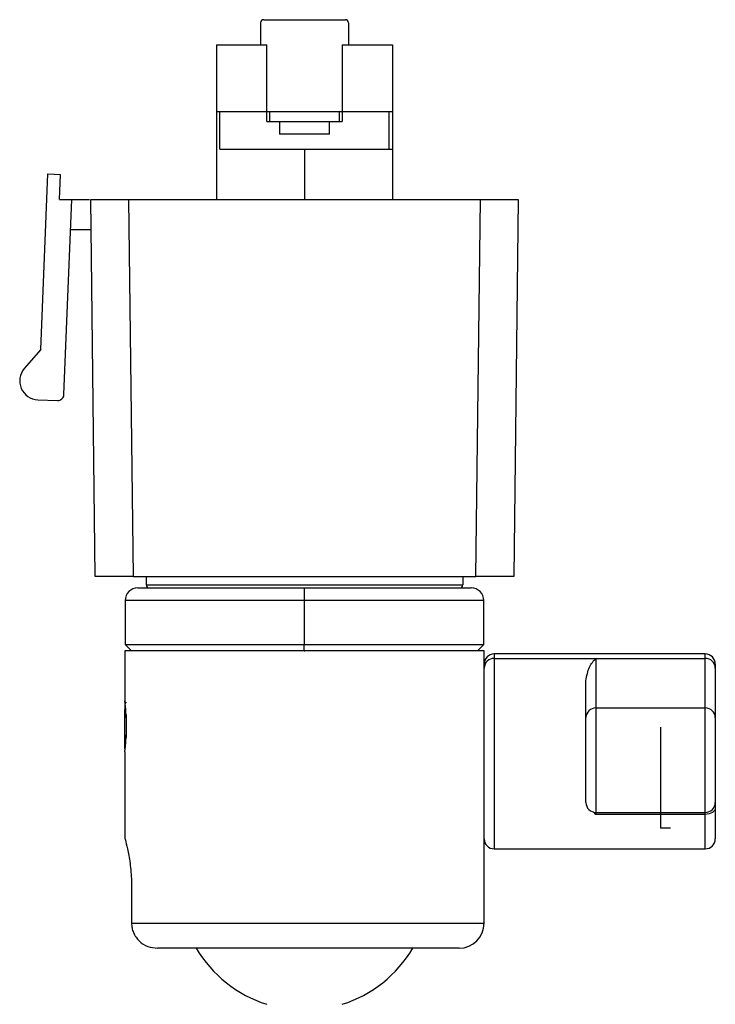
# Model space of a CAD drawing. Header units: millimetres. Extents: x 0 to 273, y -37 to 185.
# Tile 6 of 7: x 58 to 114, y 107 to 185. Entities that reach past the tile are written whole.
import ezdxf

# ---------------------------------------------------------------- set-up
doc = ezdxf.new("R2010")
doc.units = ezdxf.units.MM
doc.header["$PDSIZE"] = -1

msp = doc.modelspace()

# ---------------------------------------------------------------- linework, layer by layer
at = {"color": 7, "linetype": 'Continuous', "lineweight": 25}
for p, q in [((77.544, 184.987), (77.544, 183.237)), ((77.794, 185.237), (84.294, 185.237)), ((84.544, 184.987), (84.544, 183.237)), ((74.044, 183.237), (74.044, 170.937)), ((74.044, 183.237), (78.044, 183.237)), ((78.044, 177.137), (78.044, 183.237)), ((84.044, 183.237), (88.044, 183.237)), ((84.044, 183.237), (84.044, 177.137)), ((88.044, 183.237), (88.044, 170.937)), ((74.044, 177.937), (88.044, 177.937)), ((74.294, 174.937), (74.294, 177.937)), ((78.248, 177.937), (78.248, 177.137)), ((83.84, 177.137), (83.84, 177.937)), ((87.794, 174.937), (87.794, 177.937)), ((78.044, 177.137), (84.044, 177.137)), ((79.044, 177.137), (79.044, 176.137)), ((83.044, 176.137), (83.044, 177.137)), ((83.044, 176.137), (79.044, 176.137)), ((74.294, 174.937), (88.044, 174.937)), ((81.044, 174.937), (81.044, 170.937)), ((60.043, 159.005), (60.619, 172.977)), ((60.619, 172.977), (61.618, 172.935)), ((61.536, 170.937), (61.618, 172.935)), ((61.536, 170.937), (63.924, 170.937)), ((61.897, 155.426), (62.537, 170.937)), ((64.394, 140.937), (64.044, 170.937)), ((67.044, 170.937), (67.394, 140.937)), ((67.044, 170.937), (95.044, 170.937)), ((94.694, 140.937), (95.044, 170.937)), ((98.044, 170.937), (97.694, 140.937)), ((62.438, 168.537), (64.072, 168.537)), ((60.043, 159.005), (58.736, 157.49)), ((59.81, 155.011), (61.377, 154.947)), ((67.394, 140.937), (94.694, 140.937)), ((68.444, 140.937), (68.444, 140.287)), ((68.444, 140.287), (93.644, 140.287)), ((93.644, 140.937), (93.644, 140.287)), ((67.769, 140.037), (94.319, 140.037)), ((81.011, 140.037), (81.009, 139.037)), ((66.769, 139.037), (66.769, 135.537)), ((95.319, 139.037), (66.769, 139.037)), ((81.009, 139.037), (81.009, 135.537)), ((95.319, 135.537), (95.319, 139.037)), ((66.769, 135.537), (67.269, 135.037)), ((66.769, 135.537), (95.319, 135.537)), ((81.01, 135.037), (81.009, 135.537)), ((94.819, 135.037), (95.319, 135.537)), ((66.744, 135.037), (66.744, 131.062)), ((95.344, 135.037), (66.744, 135.037)), ((95.344, 113.387), (95.344, 135.037)), ((112.944, 134.787), (96.144, 134.787)), ((96.144, 134.787), (96.144, 119.287)), ((112.944, 119.287), (112.944, 134.787)), ((96.144, 134.436), (112.944, 134.436)), ((104.244, 134.436), (104.244, 122.032)), ((113.744, 133.987), (113.744, 120.087)), ((103.444, 122.984), (103.444, 132.651)), ((66.749, 130.741), (66.744, 130.75)), ((66.744, 130.285), (66.79, 130.666)), ((66.744, 127.237), (66.744, 130.285)), ((95.313, 130.068), (95.344, 130.068)), ((104.244, 130.492), (112.944, 130.492)), ((66.844, 129.94), (66.844, 128.143)), ((66.744, 127.526), (66.796, 127.483)), ((66.744, 127.237), (66.768, 127.213)), ((66.744, 127.012), (66.744, 120.145)), ((104.244, 122.032), (104.057, 122.221)), ((104.244, 122.184), (112.944, 122.184)), ((112.944, 122.032), (104.244, 122.032)), ((96.144, 119.287), (112.944, 119.287)), ((67.276, 116.337), (67.276, 113.387)), ((67.276, 113.387), (95.344, 113.387)), ((93.344, 111.387), (69.348, 111.387))]:
    msp.add_line(p, q, dxfattribs=at)
at = {"color": 7, "linetype": 'Continuous'}
for p, q in [((81.044, 135.037), (77.031, 135.037)), ((109.403, 120.952), (109.403, 128.978)), ((109.403, 120.952), (110.169, 120.952))]:
    msp.add_line(p, q, dxfattribs=at)
at = {"color": 7, "linetype": 'Continuous', "lineweight": 25, "flags": 128}
msp.add_lwpolyline([(113.744, 122.549), (113.729, 122.448), (113.683, 122.351), (113.609, 122.262), (113.51, 122.184), (113.389, 122.119), (113.25, 122.072), (113.1, 122.042), (112.944, 122.032)], dxfattribs=at)
at = {"color": 7, "linetype": 'Continuous', "lineweight": 25}
for centre, radius, start, end in [((77.794, 184.987), 0.25, 90, 180), ((84.294, 184.987), 0.25, 0, 90), ((59.872, 156.51), 1.5, 139.23055, 267.63966), ((61.398, 155.446), 0.5, 267.63966, 357.63966), ((68.694, 140.287), 0.25, 180, 270), ((93.394, 140.287), 0.25, 270, 360), ((67.769, 139.037), 1, 90, 180), ((94.319, 139.037), 1, 0, 90), ((96.144, 133.987), 0.8, 90, 180), ((112.944, 133.987), 0.8, 0, 90), ((96.126, 133.653), 0.782, 88.70226, 178.64062), ((112.962, 133.653), 0.782, 1.35938, 91.29774), ((104.226, 129.709), 0.782, 88.70226, 178.64062), ((112.962, 129.709), 0.782, 1.35938, 91.29774), ((104.244, 122.984), 0.8, 180, 270), ((112.944, 122.984), 0.8, 270, 0), ((96.144, 120.087), 0.8, 180, 270), ((112.944, 120.087), 0.8, 270, 0), ((93.344, 113.387), 2, 270, 0), ((81.044, 116.462), 10, 210.50016, 252.5424), ((81.044, 116.462), 10, 287.4576, 329.49984)]:
    msp.add_arc(centre, radius, start, end, dxfattribs=at)
for points, knots in [([(64.044, 170.937), (64.097, 170.937), (64.207, 170.937), (65.018, 170.937), (66.028, 170.937), (66.714, 170.937), (67.044, 170.937)], [0, 0, 0, 0, 0.270268, 0.562427, 0.78973, 1, 1, 1, 1]), ([(95.044, 170.937), (95.469, 170.937), (96.354, 170.937), (97.36, 170.937), (97.946, 170.937), (98.012, 170.937), (98.044, 170.937)], [0, 0, 0, 0, 0.270268, 0.562427, 0.78973, 1, 1, 1, 1]), ([(67.394, 140.937), (66.969, 140.937), (66.084, 140.937), (65.078, 140.937), (64.492, 140.937), (64.426, 140.937), (64.394, 140.937)], [0, 0, 0, 0, 0.270268, 0.562427, 0.78973, 1, 1, 1, 1]), ([(97.694, 140.937), (97.641, 140.937), (97.531, 140.937), (96.72, 140.937), (95.711, 140.937), (95.024, 140.937), (94.694, 140.937)], [0, 0, 0, 0, 0.270268, 0.562427, 0.78973, 1, 1, 1, 1]), ([(103.444, 132.651), (103.515, 133.043), (103.657, 133.827), (104.048, 134.233), (104.244, 134.436)], [0, 0, 0, 0, 0.500046, 1, 1, 1, 1]), ([(66.855, 129.71), (66.854, 129.737), (66.848, 130.017), (66.814, 130.389), (66.783, 130.73), (66.761, 130.92), (66.747, 131.039), (66.745, 131.054), (66.744, 131.062)], [0, 0, 0, 0, 0.034646, 0.355458, 0.550552, 0.677511, 0.844202, 1, 1, 1, 1]), ([(66.744, 131.062), (66.745, 131.055), (66.747, 131.041), (66.758, 130.947), (66.764, 130.898)], [0, 0, 0, 0, 0.483059, 1, 1, 1, 1]), ([(66.856, 130.948), (66.84, 130.921), (66.804, 130.859), (66.769, 130.798), (66.749, 130.763)], [0, 0, 0, 0, 0.441978, 1, 1, 1, 1]), ([(66.744, 130.75), (66.744, 130.718), (66.744, 130.653), (66.744, 130.408), (66.744, 130.285)], [0, 0, 0, 0, 0.500007, 1, 1, 1, 1]), ([(66.744, 127.012), (66.745, 127.02), (66.747, 127.036), (66.762, 127.162), (66.78, 127.319), (66.796, 127.479), (66.82, 127.749), (66.848, 128.058), (66.854, 128.337), (66.855, 128.364)], [0, 0, 0, 0, 0.15555, 0.321962, 0.483151, 0.542698, 0.644839, 0.965711, 1, 1, 1, 1]), ([(95.344, 124.012), (95.344, 124.012), (95.343, 124.013), (95.334, 124.072), (95.334, 124.072)], [0, 0, 0, 0, 0.999967, 1, 1, 1, 1]), ([(66.744, 120.145), (66.748, 120.13), (66.756, 120.101), (66.836, 119.799), (67.006, 119.102), (67.18, 118.047), (67.263, 117.089), (67.272, 116.587), (67.276, 116.337)], [0, 0, 0, 0, 0.1266154, 0.2527468, 0.5024829, 0.7510539, 0.8757008, 1, 1, 1, 1]), ([(67.276, 113.387), (67.284, 113.256), (67.299, 112.991), (67.424, 112.61), (67.621, 112.255), (67.973, 111.851), (68.551, 111.472), (69.082, 111.415), (69.348, 111.387)], [0, 0, 0, 0, 0.123476, 0.248159, 0.374334, 0.502235, 0.751035, 1, 1, 1, 1])]:
    msp.add_open_spline(points, degree=3, knots=knots, dxfattribs=at)
at = {"color": 7, "linetype": 'Continuous'}
for p in [(81.044, 135.037), (109.403, 120.952)]:
    msp.add_point(p, dxfattribs=at)

doc.saveas('drawing.dxf')
